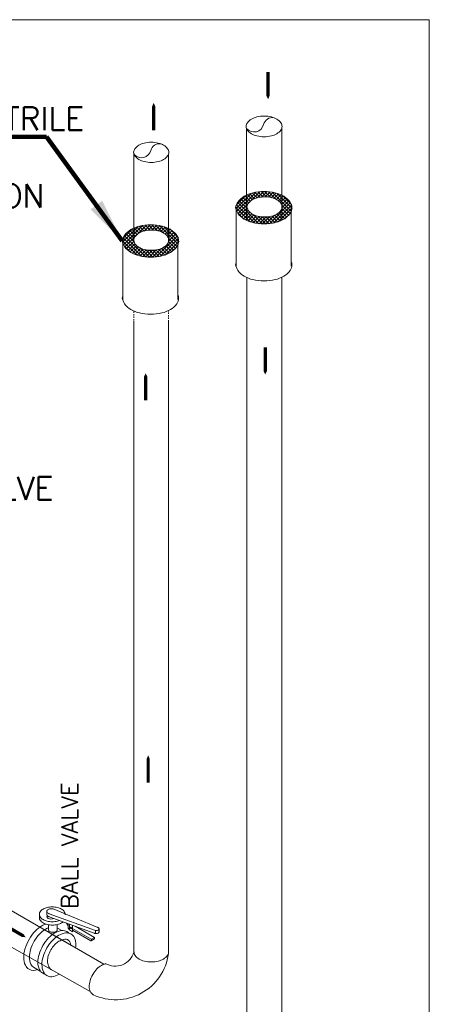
# Model space of a CAD drawing. Header units: millimetres. Extents: x 5491 to 7064, y -905 to 1700.
# Tile 8 of 18: x 5867 to 5904, y -717 to -628. Entities that reach past the tile are written whole.
import ezdxf

# ---------------------------------------------------------------- set-up
doc = ezdxf.new("R2010")
doc.units = ezdxf.units.MM
doc.linetypes.add('HIDDEN', pattern=[0.375, 0.25, -0.125])
for name, color, linetype in [('ETA-AC-CHR', 6, 'Continuous'), ('ETA-AC-CHWR', 6, 'HIDDEN'), ('ETA-AC-CHWS', 5, 'Continuous'), ('ETATITLE', 7, 'Continuous')]:
    doc.layers.add(name, color=color, linetype=linetype)
for name, color, linetype, lineweight in [('HVAC TEXT', 7, 'Continuous', 18), ('POWER LOOP', 6, 'Continuous', 0), ('TEMP', 21, 'Continuous', 18)]:
    doc.layers.add(name, color=color, linetype=linetype, lineweight=lineweight)
doc.styles.get("Standard").update_dxf_attribs({"font": 'arial.ttf'})
doc.dimstyles.new('ISO-25', dxfattribs={"dimtxt": 6, "dimasz": 6, "dimexe": 1.25, "dimexo": 0.625, "dimtad": 1, "dimdec": 0, "dimlunit": 4, "dimtxsty": 'Standard', "dimcen": 2.5, "dimclrd": 8, "dimclre": 8, "dimadec": 0, "dimazin": 0, "dimtfac": 1, "dimtdec": 0, "dimtmove": 0, "dimatfit": 3, "dimfxl": 0, "dimarcsym": 0})

# ---------------------------------------------------------------- blocks, each defined once
blk = doc.blocks.new('*X96')
at = {"color": 0}
for p, q in [((-9129, -56965), (-8895, -56731)), ((-9115, -57004), (-8826, -56715)), ((-9097, -57039), (-8765, -56707)), ((-8878, -56830), (-8955, -56753)), ((-8843, -56812), (-8917, -56738)), ((-8803, -56799), (-8876, -56726)), ((-8759, -56790), (-8833, -56716)), ((-8804, -56799), (-8709, -56704)), ((-8711, -56785), (-8787, -56709)), ((-8739, -56787), (-8657, -56705)), ((-8658, -56785), (-8738, -56705)), ((-8597, -56793), (-8686, -56704)), ((-8683, -56784), (-8608, -56709)), ((-8633, -56787), (-8562, -56716)), ((-8518, -56819), (-8630, -56707)), ((-8588, -56795), (-8518, -56725)), ((-8278, -57005), (-8569, -56715)), ((-8547, -56807), (-8478, -56738)), ((-8510, -56823), (-8440, -56753)), ((-8269, -56962), (-8500, -56730)), ((-8842, -57184), (-9119, -56907)), ((-9115, -56898), (-8985, -56768)), ((-8779, -57194), (-9102, -56871)), ((-8949, -56971), (-9079, -56841)), ((-8953, -56914), (-9053, -56814)), ((-8934, -56880), (-9023, -56791)), ((-8909, -56852), (-8990, -56771)), ((-8616, -57194), (-8292, -56870)), ((-8553, -57185), (-8275, -56906)), ((-8477, -56843), (-8404, -56770)), ((-8450, -56869), (-8371, -56790)), ((-8428, -56900), (-8342, -56814)), ((-8419, -56945), (-8315, -56840)), ((-8277, -56901), (-8411, -56766)), ((-8914, -57165), (-9133, -56946)), ((-9015, -57117), (-9103, -57029)), ((-9073, -57068), (-8956, -56951)), ((-9046, -57094), (-8941, -56988)), ((-9016, -57117), (-8917, -57018)), ((-8982, -57136), (-8888, -57042)), ((-8946, -57153), (-8853, -57060)), ((-8722, -57198), (-8866, -57054)), ((-8412, -57136), (-8500, -57049)), ((-8482, -57166), (-8268, -56952)), ((-8379, -57117), (-8468, -57027)), ((-8348, -57094), (-8442, -57000)), ((-8297, -57039), (-8423, -56914)), ((-8321, -57068), (-8423, -56966)), ((-8381, -57118), (-8288, -57025)), ((-8907, -57168), (-8815, -57075)), ((-8866, -57179), (-8773, -57086)), ((-8822, -57188), (-8726, -57092)), ((-8669, -57198), (-8784, -57083)), ((-8775, -57194), (-8674, -57093)), ((-8726, -57198), (-8616, -57088)), ((-8619, -57195), (-8722, -57092)), ((-8673, -57198), (-8545, -57070)), ((-8573, -57188), (-8668, -57093)), ((-8529, -57179), (-8619, -57089)), ((-8487, -57168), (-8575, -57080)), ((-8448, -57153), (-8535, -57067))]:
    blk.add_line(p, q, dxfattribs=at)
blk = doc.blocks.new('A$C54963D65')
at = {"color": 0, "lineweight": 0}
for points in [[(218.116, -438.735, 0, 1.78, 0), (218.116, -436.901, 0.297, 0.297, 0), (218.116, -436.258, 0.297, 0.297, 0)], [(207.721, -439.084, 0, 1.78, 0), (207.721, -440.917, 0.297, 0.297, 0), (207.721, -441.56, 0.297, 0.297, 0)], [(217.86, -463.792, 0, 1.78, 0), (217.86, -461.958, 0.297, 0.297, 0), (217.86, -461.315, 0.297, 0.297, 0)], [(206.988, -463.671, 0, 1.78, 0), (206.988, -465.504, 0.297, 0.297, 0), (206.988, -466.147, 0.297, 0.297, 0)], [(207.215, -498.435, 0, 1.78, 0), (207.215, -500.268, 0.297, 0.297, 0), (207.215, -500.911, 0.297, 0.297, 0)]]:
    blk.add_lwpolyline(points, format="xyseb", dxfattribs=at)
at = {"layer": 'ETA-AC-CHR', "color": 0, "lineweight": 0}
for p, q in [((205.907, -451.659), (205.907, -443.67)), ((209.06, -451.738), (209.06, -443.749)), ((205.907, -483.77), (205.907, -458.926)), ((209.06, -516.457), (209.06, -458.915)), ((205.907, -497.453), (205.907, -483.77)), ((205.907, -516.374), (205.907, -496.24)), ((181.96, -505.173), (203.187, -517.429)), ((180.284, -507.781), (201.947, -519.904))]:
    blk.add_line(p, q, dxfattribs=at)
blk.add_lwpolyline([(207.497, -442.66, 0.058752), (206.859, -442.735, 0.072341), (206.373, -442.929, 0.106617), (206.011, -443.257, 0.061889), (205.879, -443.562, 0.090315), (206.011, -443.898, 0.106617), (206.373, -444.227, 0.072341), (206.859, -444.42, 0.058752), (207.497, -444.496, 0.058752), (208.136, -444.42, 0.072341), (208.622, -444.227, 0.106617), (208.984, -443.898, 0.156851), (209.087, -443.578, 0.156851), (208.984, -443.257, 0.106617), (208.622, -442.929, 0.072341), (208.136, -442.735, 0.058752)], format="xyb", close=True, dxfattribs=at)
for points in [[(205.927, -516.298, 0.005234), (205.927, -516.31, 0.156851), (206.029, -516.627, 0.106617), (206.388, -516.952, 0.072341), (206.869, -517.143, 0.058752), (207.5, -517.218, 0.058752), (208.131, -517.143, 0.072341), (208.612, -516.952, 0.106617), (208.971, -516.627, 0.089715), (209.054, -516.452)], [(203.363, -517.387, 0.092913), (202.964, -517.527, 0.072341), (202.558, -517.848, 0.058752), (202.178, -518.357)], [(202.182, -518.36, 0.058752), (201.93, -518.944, 0.072341), (201.856, -519.456, 0.106617), (201.958, -519.929, 0.156851), (202.182, -520.176, 0.043656), (202.268, -520.216)]]:
    blk.add_lwpolyline(points, format="xyb", dxfattribs=at)
for centre, radius, start, end in [((208.23, -443.595), 0.801, 80.72452, 166.06789), ((206.603, -443.191), 0.876, 220.81186, 346.06789), ((204.263, -515.82), 4.839, 244.91004, 352.43211), ((204.202, -515.8), 1.798, 240.56623, 343.58117)]:
    blk.add_arc(centre, radius, start, end, dxfattribs=at)
at = {"layer": 'ETA-AC-CHWR', "color": 0, "lineweight": 0, "ltscale": 0.5}
for p, q in [((205.907, -459.985), (205.907, -458.012)), ((209.06, -460.078), (209.06, -457.972))]:
    blk.add_line(p, q, dxfattribs=at)
at = {"layer": 'ETA-AC-CHWS', "color": 0, "linetype": 'ByBlock', "lineweight": 0}
for p, q in [((216.166, -441.41), (216.166, -449.777)), ((219.367, -441.376), (219.367, -449.744)), ((219.367, -454.942), (219.367, -545.721)), ((216.179, -454.966), (216.179, -545.744)), ((198.375, -514.65), (203.187, -517.429))]:
    blk.add_line(p, q, dxfattribs=at)
blk.add_lwpolyline([(217.761, -440.28, 0.058752), (217.107, -440.357, 0.072341), (216.61, -440.555, 0.106617), (216.239, -440.891, 0.156851), (216.133, -441.22, 0.156851), (216.239, -441.548, 0.106617), (216.61, -441.884, 0.072341), (217.107, -442.082, 0.058752), (217.761, -442.159, 0.058752), (218.415, -442.082, 0.072341), (218.912, -441.884, 0.106617), (219.284, -441.548, 0.156851), (219.389, -441.22, 0.156851), (219.284, -440.891, 0.106617), (218.912, -440.555, 0.072341), (218.415, -440.357, 0.058752)], format="xyb", close=True, dxfattribs=at)
for centre, radius, start, end in [((218.511, -441.237), 0.82, 80.72452, 166.06789), ((216.845, -440.823), 0.897, 220.81186, 346.06789)]:
    blk.add_arc(centre, radius, start, end, dxfattribs=at)
at = {"layer": 'ETATITLE', "color": 0, "lineweight": 0}
for p, q in [((215.21, -448.53), (215.21, -453.979)), ((220.232, -453.943), (220.232, -448.292)), ((209.925, -456.973), (209.925, -451.323)), ((204.903, -451.56), (204.903, -457.01)), ((197.32, -512.884), (197.32, -513.255)), ((197.998, -512.614), (197.998, -512.897)), ((198.224, -512.83), (202.424, -514.354)), ((198.224, -513.113), (202.297, -514.591)), ((198.589, -512.391), (202.652, -514.078)), ((199.667, -512.884), (199.667, -512.931)), ((198.154, -513.833), (198.154, -514.327)), ((198.95, -513.814), (198.951, -514.293)), ((199.95, -513.918), (199.776, -513.676)), ((199.95, -513.739), (199.95, -514.13)), ((200.055, -513.777), (200.055, -514.304)), ((200.344, -513.882), (200.344, -514.472)), ((200.573, -513.965), (202.339, -514.985)), ((198.967, -514.131), (199.371, -514.364)), ((200.055, -514.304), (199.95, -514.13)), ((200.344, -514.472), (200.055, -514.304)), ((202.036, -515.144), (200.344, -514.167)), ((202.014, -515.29), (200.344, -514.326)), ((202.424, -514.354), (202.424, -514.628)), ((202.747, -514.195), (202.747, -514.501)), ((202.041, -515.29), (202.325, -515.126)), ((202.055, -515.147), (202.055, -515.265)), ((202.339, -514.985), (202.064, -515.144)), ((202.339, -514.985), (202.339, -515.102)), ((196.789, -517.687), (197.408, -518.044))]:
    blk.add_line(p, q, dxfattribs=at)
for points in [[(217.747, -447.141, 0.058752), (216.726, -447.262, 0.072341), (215.948, -447.571, 0.106617), (215.368, -448.097, 0.061889), (215.158, -448.584, 0.090315), (215.368, -449.123, 0.106617), (215.948, -449.648, 0.072341), (216.726, -449.958, 0.058752), (217.747, -450.079, 0.058752), (218.768, -449.958, 0.072341), (219.546, -449.648, 0.106617), (220.126, -449.123, 0.156851), (220.291, -448.61, 0.156851), (220.126, -448.097, 0.106617), (219.546, -447.571, 0.072341), (218.768, -447.262, 0.058752)], [(217.804, -447.619, 0.058752), (217.166, -447.694, 0.072341), (216.68, -447.888, 0.106617), (216.317, -448.216, 0.061889), (216.186, -448.521, 0.090315), (216.317, -448.858, 0.106617), (216.68, -449.186, 0.072341), (217.166, -449.38, 0.058752), (217.804, -449.455, 0.058752), (218.443, -449.38, 0.072341), (218.928, -449.186, 0.106617), (219.291, -448.858, 0.156851), (219.394, -448.537, 0.156851), (219.291, -448.216, 0.106617), (218.928, -447.888, 0.072341), (218.443, -447.694, 0.058752)], [(207.44, -450.171, 0.058752), (206.419, -450.292, 0.072341), (205.641, -450.601, 0.106617), (205.061, -451.127, 0.061889), (204.852, -451.614, 0.090315), (205.061, -452.153, 0.106617), (205.641, -452.679, 0.072341), (206.419, -452.988, 0.058752), (207.44, -453.109, 0.058752), (208.462, -452.988, 0.072341), (209.239, -452.679, 0.106617), (209.819, -452.153, 0.156851), (209.984, -451.64, 0.156851), (209.819, -451.127, 0.106617), (209.239, -450.601, 0.072341), (208.462, -450.292, 0.058752)], [(207.497, -450.649, 0.058752), (206.859, -450.724, 0.072341), (206.373, -450.918, 0.106617), (206.011, -451.246, 0.061889), (205.879, -451.551, 0.090315), (206.011, -451.888, 0.106617), (206.373, -452.216, 0.072341), (206.859, -452.41, 0.058752), (207.497, -452.485, 0.058752), (208.136, -452.41, 0.072341), (208.622, -452.216, 0.106617), (208.984, -451.888, 0.156851), (209.087, -451.567, 0.156851), (208.984, -451.246, 0.106617), (208.622, -450.918, 0.072341), (208.136, -450.724, 0.058752)], [(200.164, -514.148, 0.058752), (200.181, -514.171, 0.072341), (200.199, -514.185, 0.106617), (200.22, -514.192, 0.156851), (200.234, -514.188, 0.156851), (200.244, -514.177, 0.106617), (200.249, -514.156, 0.072341), (200.246, -514.133, 0.058752), (200.234, -514.107, 0.058752), (200.217, -514.084, 0.072341), (200.199, -514.07, 0.106617), (200.178, -514.063, 0.156851), (200.164, -514.066, 0.156851), (200.154, -514.077, 0.106617), (200.149, -514.099, 0.072341), (200.153, -514.122, 0.058752)]]:
    blk.add_lwpolyline(points, format="xyb", close=True, dxfattribs=at)
for points, format in [([(215.21, -453.628, 0.018923), (215.158, -453.782, 0.090315), (215.368, -454.321, 0.106617), (215.948, -454.846, 0.072341), (216.726, -455.156, 0.058752), (217.747, -455.277, 0.058752), (218.768, -455.156, 0.072341), (219.546, -454.846, 0.106617), (220.126, -454.321, 0.156851), (220.291, -453.808, 0.092482), (220.232, -453.49)], "xyb"), ([(204.903, -456.658, 0.018923), (204.852, -456.812, 0.090315), (205.061, -457.351, 0.106617), (205.641, -457.876, 0.072341), (206.419, -458.186, 0.058752), (207.44, -458.307, 0.058752), (208.462, -458.186, 0.072341), (209.239, -457.876, 0.106617), (209.819, -457.351, 0.156851), (209.984, -456.838, 0.092482), (209.925, -456.521)], "xyb"), ([(198.494, -512.206, 0.058752), (198.023, -512.262, 0.072341), (197.664, -512.405, 0.106617), (197.396, -512.647, 0.156851), (197.32, -512.884, 0.156851), (197.396, -513.121, 0.106617), (197.664, -513.363, 0.072341), (198.023, -513.506, 0.058752), (198.494, -513.562, 0.058752), (198.965, -513.506, 0.035756), (199.148, -513.448)], "xyb"), ([(199.665, -512.838, 0.127855), (199.591, -512.647, 0.106617), (199.324, -512.405, 0.072341), (198.965, -512.262, 0.058752), (198.494, -512.206)], "xyb"), ([(196.07, -514.968, 0, 1.78, 0), (194.482, -514.051, 0.297, 0.297, 0), (193.925, -513.73, 0.297, 0.297, 0)], "xyseb"), ([(198.419, -512.371, 0.058752), (198.25, -512.391, 0.072341), (198.122, -512.442, 0.106617), (198.026, -512.529, 0.156851), (197.998, -512.614, 0.156851), (198.026, -512.699, 0.106617), (198.122, -512.786, 0.057931), (198.224, -512.83)], "xyb"), ([(197.998, -512.897, 0.156851), (198.026, -512.982, 0.106617), (198.122, -513.069, 0.057931), (198.224, -513.113)], "xyb"), ([(198.04, -513), (198.038, -513.002, 0.156851), (198.011, -513.087, 0.156851), (198.038, -513.172, 0.106617), (198.134, -513.259, 0.270802), (198.619, -513.257)], "xyb"), ([(198.728, -512.449, 0.010268), (198.717, -512.442, 0.072341), (198.588, -512.391, 0.058752), (198.419, -512.371)], "xyb"), ([(197.909, -513.773, 0.055861), (197.558, -513.926, 0.072341), (196.951, -514.406, 0.058752), (196.382, -515.168, 0.058752), (196.006, -516.042, 0.072341), (195.895, -516.807, 0.106617), (196.048, -517.515, 0.156851), (196.382, -517.884, 0.255403), (197.163, -517.903)], "xyb"), ([(198.503, -513.863, -0.058752), (198.025, -513.806, -0.072341), (197.661, -513.662, -0.106617), (197.39, -513.416, -0.107353), (197.32, -513.255)], "xyb"), ([(199.477, -513.568, -0.046854), (199.344, -513.662, -0.072341), (198.981, -513.806, -0.058752), (198.503, -513.863)], "xyb"), ([(202.747, -514.198), (202.747, -514.196, 0.156851), (202.729, -514.142, 0.106617), (202.668, -514.087, 0.049819), (202.613, -514.062)], "xyb"), ([(196.959, -517.785, -0.04025), (196.854, -517.735, -0.156851), (196.557, -517.408, -0.106617), (196.422, -516.78, -0.072341), (196.521, -516.1, -0.058752), (196.854, -515.325, -0.058752), (197.359, -514.649, -0.072341), (197.898, -514.223, -0.046414), (198.154, -514.105)], "xyb"), ([(197.837, -518.329, -0.07116), (197.638, -518.249, -0.156851), (197.327, -517.906, -0.106617), (197.185, -517.248, -0.072341), (197.288, -516.536, -0.058752), (197.638, -515.724, -0.058752), (198.166, -515.015, -0.072341), (198.731, -514.57, -0.106617), (199.372, -514.364, -0.156851), (199.825, -514.461, -0.07116), (199.993, -514.594)], "xyb"), ([(199.131, -518.334, -0.003694), (199.099, -518.353, -0.106617), (198.458, -518.559, -0.156851), (198.005, -518.461, -0.156851), (197.694, -518.118, -0.106617), (197.552, -517.46, -0.072341), (197.656, -516.748, -0.058752), (198.005, -515.936, -0.058752), (198.534, -515.227, -0.072341), (199.099, -514.782, -0.106617), (199.739, -514.576, -0.156851), (200.192, -514.673, -0.156851), (200.503, -515.017, -0.106617), (200.645, -515.675, -0.074173), (200.61, -515.941)], "xyb"), ([(198.553, -514.522, -0.058752), (198.393, -514.504, -0.072341), (198.271, -514.455, -0.106617), (198.18, -514.373, -0.156851), (198.154, -514.292, -0.013982), (198.154, -514.285)], "xyb"), ([(198.951, -514.291), (198.951, -514.292, -0.156851), (198.925, -514.373, -0.106617), (198.834, -514.455, -0.072341), (198.713, -514.504, -0.058752), (198.553, -514.522)], "xyb"), ([(202.297, -514.591, 0.065119), (202.371, -514.619, 0.058752), (202.479, -514.632, 0.058752), (202.586, -514.619, 0.072341), (202.668, -514.586, 0.106617), (202.729, -514.531, 0.156851), (202.747, -514.477, 0), (202.747, -514.476)], "xyb"), ([(202.424, -514.354, 0.029646), (202.479, -514.357, 0.058752), (202.586, -514.344, 0.072341), (202.668, -514.312, 0.106617), (202.729, -514.256, 0.156851), (202.747, -514.202, 0), (202.747, -514.201)], "xyb"), ([(198.412, -517.92, -0.026655), (198.364, -517.895, -0.13122), (198.154, -517.586, -0.106617), (198.058, -517.142, -0.072341), (198.128, -516.662, -0.058752), (198.364, -516.114, -0.058752), (198.721, -515.636, -0.072341), (199.102, -515.336, -0.034912), (199.534, -515.162, -0.537192), (200.146, -515.673)], "xyb")]:
    blk.add_lwpolyline(points, format=format, dxfattribs=at)
for centre, start, end in [((202.028, -515.265), 240, 0), ((202.05, -515.12), 240, 300), ((202.311, -515.102), 300, 0)]:
    blk.add_arc(centre, 0.0278, start, end, dxfattribs=at)
at = {"layer": 'TEMP'}
blk.add_lwpolyline([(25.768, -431.51), (232.779, -431.51), (232.779, -568.823), (25.768, -568.823)], close=True, dxfattribs=at)
at = {"layer": 'ETATITLE', "color": 0, "lineweight": 0, "xscale": 0.00593290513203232, "yscale": 0.00593290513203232, "zscale": 0.00593290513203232}
for p in [(269.362, -110.74, 4.848), (259.073, -113.756)]:
    blk.add_blockref('*X96', p, dxfattribs=at)
at = {"layer": 'HVAC TEXT', "char_height": 2.10449, "width": 43.99019, "attachment_point": 1}
for s, insert in [('{\\Fromans|c0;25MM NITRILE \\PRUBBER \\PINSULATION}', (182.004, -439.463)), ('{\\Fromans|c0;BALL VALVE}', (182.465, -473.088))]:
    blk.add_mtext(s, dxfattribs=dict(at, insert=insert))
at = {"layer": 'HVAC TEXT', "insert": (199.324, -512.405), "char_height": 1.5, "width": 43.99019, "attachment_point": 1, "rotation": 90}
blk.add_mtext('{\\Fromans|c0;BALL VALVE}', dxfattribs=at)
at = {"layer": 'ETATITLE', "color": 0, "lineweight": 0}
blk.add_leader([(204.852, -451.614), (197.984, -442.154), (184.932, -442.154)], dimstyle='ISO-25', override={"dimasz": 4, "dimgap": 0.625, "dimtad": 0, "dimclrd": 256, "dimclre": 256, "dimclrt": 256, "dimfxl": 0.2, "dimtfill": 1, "dimlwd": 65535, "dimlwe": 65535, "dimarcsym": 1}, dxfattribs=at)

msp = doc.modelspace()

# ---------------------------------------------------------------- block references
at = {"layer": 'POWER LOOP'}
msp.add_blockref('A$C54963D65', (5671.673, -196.233), dxfattribs=at)

doc.saveas('drawing.dxf')
